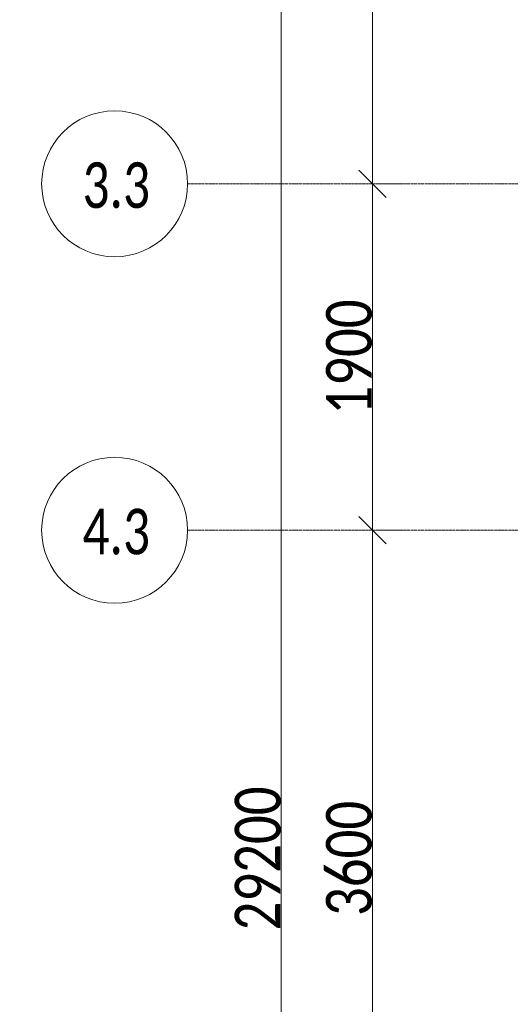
# Model space of a CAD drawing. Header units: millimetres. Extents: x -551130 to 178656, y -69521 to 202936.
# Tile 121 of 256: x -196294 to -193606, y 172069 to 177469. Entities that reach past the tile are written whole.
import ezdxf

# ---------------------------------------------------------------- set-up
doc = ezdxf.new("R2010")
doc.units = ezdxf.units.MM
doc.linetypes.add('-D1d1-15x02', pattern=[19, 15, -2, 0, -2])
doc.layers.get('Defpoints').update_dxf_attribs({"color": 31})
for name, color, linetype, lineweight in [('A-ANNO-DIMS', 8, 'Continuous', 5), ('nadpisi_v_tablice', 7, 'Continuous', 9), ('S-GRID', 7, 'Continuous', 5), ('S-GRID-IDEN', 7, 'Continuous', 5)]:
    doc.layers.add(name, color=color, linetype=linetype, lineweight=lineweight)
doc.styles.add('Calibri Light', font='calibril.ttf', dxfattribs={"width": 0.8, "height": 250})
doc.styles.add('Calibri Light_2', font='calibril.ttf', dxfattribs={"width": 0.75, "height": 250})
doc.styles.add('fl_iso paper', font='isocpeur.ttf', dxfattribs={"width": 0.8, "oblique": 10})
doc.dimstyles.new('2_5', dxfattribs={"dimscale": 304.8, "dimtxt": 294.337106, "dimasz": 0.492126, "dimexe": 0.492126, "dimexo": 0.492126, "dimgap": 0, "dimtad": 1, "dimdec": 0, "dimrnd": 5, "dimdsep": 46, "dimtxsty": 'Calibri Light', "dimblk1": 'OBLIQUE', "dimblk2": 'OBLIQUE', "dimsah": 1, "dimcen": 0.09, "dimdle": 0.492126, "dimazin": 0, "dimtfac": 1, "dimtdec": 4, "dimtix": 1, "dimtmove": 0, "dimatfit": 3, "dimfxl": 1, "dimtvp": 1, "dimtolj": 1, "dimtzin": 0, "dimlwd": 5, "dimlwe": 5, "dimarcsym": 2})

# ---------------------------------------------------------------- blocks, each defined once
blk = doc.blocks.new('Ось сетки - 8D-802830-50_AS_M_L17')
at = {"layer": 'S-GRID-IDEN'}
blk.add_circle((0, 0), 4, dxfattribs=at)
blk = doc.blocks.new('_Oblique')
at = {"color": 0, "linetype": 'ByBlock', "lineweight": -2}
blk.add_line((-0.5, -0.5), (0.5, 0.5), dxfattribs=at)
blk = doc.blocks.new('*D12424')
at = {"layer": 'A-ANNO-DIMS', "color": 0, "lineweight": 5, "transparency": 16777216}
for p, q in [((-194361.6, 170919.4), (-194361.6, 174819.4)), ((-194317.7, 174669.4), (-194211.6, 174669.4)), ((-194317.7, 171069.4), (-194211.6, 171069.4))]:
    blk.add_line(p, q, dxfattribs=at)
at = {"layer": 'Defpoints', "color": 0, "transparency": 16777216}
for p in [(-194467.7, 174669.4), (-194361.6, 174669.4), (-194467.7, 171069.4)]:
    blk.add_point(p, dxfattribs=at)
at = {"layer": 'A-ANNO-DIMS', "color": 0, "lineweight": 5, "transparency": 16777216, "xscale": 150, "yscale": 150, "zscale": 150}
for p, rotation in [((-194361.6, 174669.4), 90), ((-194361.6, 171069.4), 270)]:
    blk.add_blockref('_Oblique', p, dxfattribs=dict(at, rotation=rotation))
at = {"layer": 'A-ANNO-DIMS', "color": 0, "transparency": 16777216, "insert": (-194489.3, 172869.4), "char_height": 250, "width": 799.053, "attachment_point": 5, "rotation": 90, "style": 'Calibri Light'}
blk.add_mtext('\\A1;3600', dxfattribs=at)
blk = doc.blocks.new('*D12425')
at = {"layer": 'A-ANNO-DIMS', "color": 0, "lineweight": 5, "transparency": 16777216}
for p, q in [((-194361.6, 174519.4), (-194361.6, 176719.4)), ((-194317.7, 176569.4), (-194211.6, 176569.4)), ((-194317.7, 174669.4), (-194211.6, 174669.4))]:
    blk.add_line(p, q, dxfattribs=at)
at = {"layer": 'Defpoints', "color": 0, "transparency": 16777216}
for p in [(-194467.7, 176569.4), (-194361.6, 176569.4), (-194467.7, 174669.4)]:
    blk.add_point(p, dxfattribs=at)
at = {"layer": 'A-ANNO-DIMS', "color": 0, "lineweight": 5, "transparency": 16777216, "xscale": 150, "yscale": 150, "zscale": 150}
for p, rotation in [((-194361.6, 176569.4), 90), ((-194361.6, 174669.4), 270)]:
    blk.add_blockref('_Oblique', p, dxfattribs=dict(at, rotation=rotation))
at = {"layer": 'A-ANNO-DIMS', "color": 0, "transparency": 16777216, "insert": (-194489.3, 175619.4), "char_height": 250, "width": 799.053, "attachment_point": 5, "rotation": 90, "style": 'Calibri Light'}
blk.add_mtext('\\A1;1900', dxfattribs=at)
blk = doc.blocks.new('*D12426')
at = {"layer": 'A-ANNO-DIMS', "color": 0, "lineweight": 5, "transparency": 16777216}
for p, q in [((-194361.6, 176419.4), (-194361.6, 179219.4)), ((-194317.7, 179069.4), (-194211.6, 179069.4)), ((-194317.7, 176569.4), (-194211.6, 176569.4))]:
    blk.add_line(p, q, dxfattribs=at)
at = {"layer": 'Defpoints', "color": 0, "transparency": 16777216}
for p in [(-194467.7, 179069.4), (-194361.6, 179069.4), (-194467.7, 176569.4)]:
    blk.add_point(p, dxfattribs=at)
at = {"layer": 'A-ANNO-DIMS', "color": 0, "lineweight": 5, "transparency": 16777216, "xscale": 150, "yscale": 150, "zscale": 150}
for p, rotation in [((-194361.6, 179069.4), 90), ((-194361.6, 176569.4), 270)]:
    blk.add_blockref('_Oblique', p, dxfattribs=dict(at, rotation=rotation))
at = {"layer": 'A-ANNO-DIMS', "color": 0, "transparency": 16777216, "insert": (-194489.3, 177819.4), "char_height": 250, "width": 799.053, "attachment_point": 5, "rotation": 90, "style": 'Calibri Light'}
blk.add_mtext('\\A1;2500', dxfattribs=at)
blk = doc.blocks.new('*D12428')
at = {"layer": 'A-ANNO-DIMS', "color": 0, "lineweight": 5, "transparency": 16777216}
for p, q in [((-194861.6, 158119.4), (-194861.6, 187619.4)), ((-194817.7, 187469.4), (-194711.6, 187469.4)), ((-194817.7, 158269.4), (-194711.6, 158269.4))]:
    blk.add_line(p, q, dxfattribs=at)
at = {"layer": 'Defpoints', "color": 0, "transparency": 16777216}
for p in [(-194967.7, 187469.4), (-194861.6, 187469.4), (-194967.7, 158269.4)]:
    blk.add_point(p, dxfattribs=at)
at = {"layer": 'A-ANNO-DIMS', "color": 0, "lineweight": 5, "transparency": 16777216, "xscale": 150, "yscale": 150, "zscale": 150}
for p, rotation in [((-194861.6, 187469.4), 90), ((-194861.6, 158269.4), 270)]:
    blk.add_blockref('_Oblique', p, dxfattribs=dict(at, rotation=rotation))
at = {"layer": 'A-ANNO-DIMS', "color": 0, "transparency": 16777216, "insert": (-194989.3, 172869.4), "char_height": 250, "width": 978.55, "attachment_point": 5, "rotation": 90, "style": 'Calibri Light'}
blk.add_mtext('\\A1;29200', dxfattribs=at)

msp = doc.modelspace()

# ---------------------------------------------------------------- linework, layer by layer
at = {"layer": 'S-GRID', "linetype": '-D1d1-15x02'}
for p, q in [((-195373.9, 176569.4), (-153377.4, 176569.4)), ((-195373.9, 174669.4), (-153377.4, 174669.4))]:
    msp.add_line(p, q, dxfattribs=at)

# ---------------------------------------------------------------- block references
at = {"layer": 'S-GRID-IDEN', "xscale": 99.99999999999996, "yscale": 99.99999999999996, "zscale": 99.99999999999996, "rotation": 270}
for p in [(-195773.9, 176569.4), (-195773.9, 174669.4)]:
    msp.add_blockref('Ось сетки - 8D-802830-50_AS_M_L17', p, dxfattribs=at)

# ---------------------------------------------------------------- texts
at = {"layer": 'nadpisi_v_tablice', "lineweight": 18, "insert": (-226960, 192786.1), "char_height": 10000, "width": 9720.362, "attachment_point": 1, "style": 'fl_iso paper'}
msp.add_mtext('\\pxsm1;{\\C1;17-18 эт.}', dxfattribs=at)
at = {"layer": 'S-GRID-IDEN', "char_height": 250, "width": 415.274, "attachment_point": 1, "style": 'Calibri Light_2'}
for s, insert in [('3.3', (-195950, 176687.1)), ('4.3', (-195950, 174787.1))]:
    msp.add_mtext(s, dxfattribs=dict(at, insert=insert))

# ---------------------------------------------------------------- dimensions: what is measured, and where the dimension line sits
at = {"layer": 'A-ANNO-DIMS'}
for base, p1, p2, override, picture, middle in [((-194861.6, 187469.4), (-194967.7, 158269.4), (-194967.7, 187469.4), {"dimpost": '<>', "dimfxl": 29200}, '*D12428', (-194989.3, 172869.4)), ((-194361.6, 179069.4), (-194467.7, 176569.4), (-194467.7, 179069.4), {"dimpost": '<>', "dimfxl": 2500}, '*D12426', (-194489.3, 177819.4)), ((-194361.6, 176569.4), (-194467.7, 174669.4), (-194467.7, 176569.4), {"dimpost": '<>', "dimfxl": 1900}, '*D12425', (-194489.3, 175619.4)), ((-194361.6, 174669.4), (-194467.7, 171069.4), (-194467.7, 174669.4), {"dimpost": '<>', "dimfxl": 3600}, '*D12424', (-194489.3, 172869.4))]:
    dim = msp.add_linear_dim(base=base, p1=p1, p2=p2, angle=90, dimstyle='2_5', override=override, dxfattribs=at)
    dim.commit()
    dim.dimension.update_dxf_attribs({"geometry": picture, "text_midpoint": middle})

doc.saveas('drawing.dxf')
